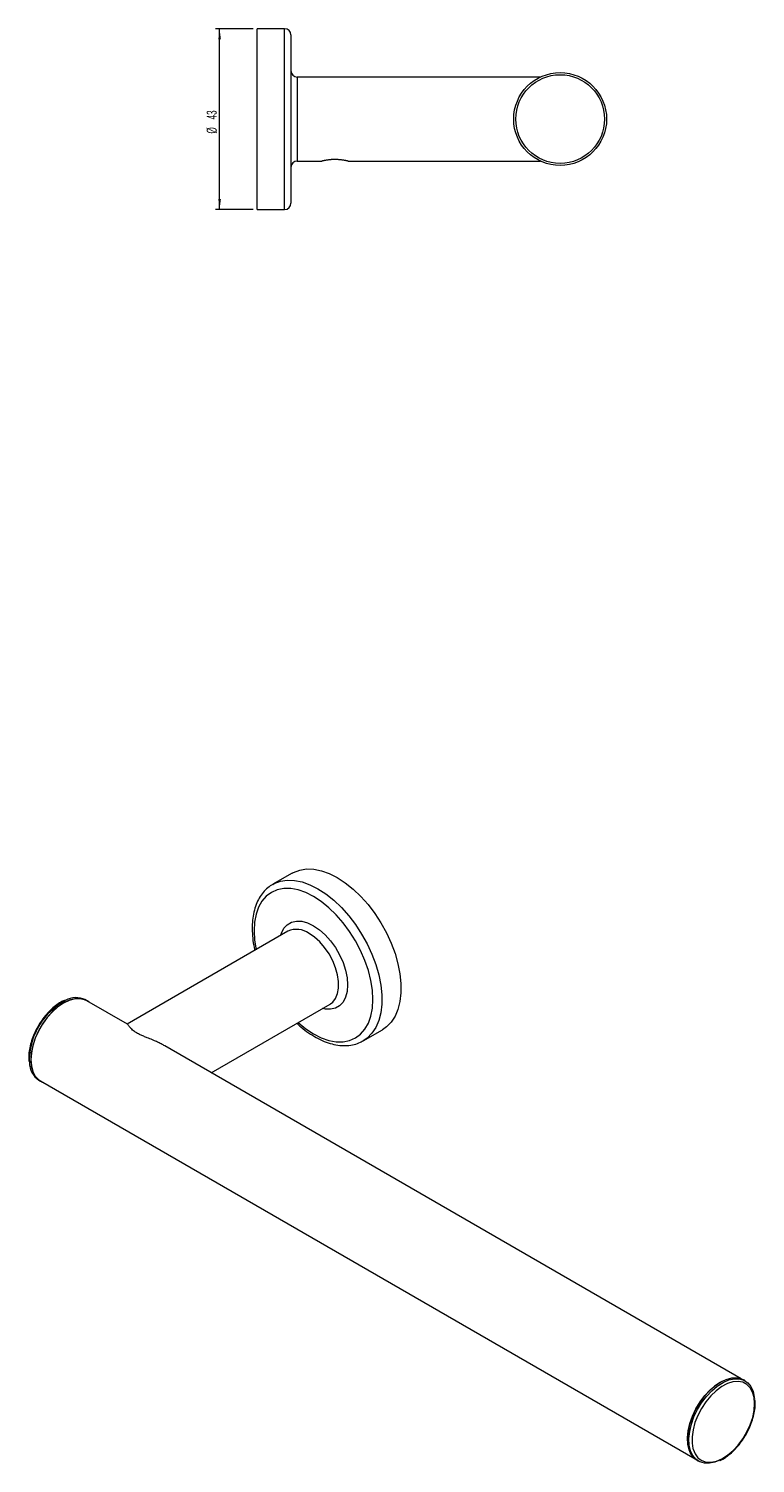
# Model space of a CAD drawing. Header units: millimetres. Extents: x -64 to 398, y -8 to 351.
# Tile 2 of 2: x 225 to 398, y -8 to 334. Entities that reach past the tile are written whole.
import ezdxf

# ---------------------------------------------------------------- set-up
doc = ezdxf.new("R2010")
doc.units = ezdxf.units.MM
doc.styles.add('SLDTEXTSTYLE0', font='TXT', dxfattribs={"width": 0.605})
doc.dimstyles.new('SLDDIMSTYLE0', dxfattribs={"dimtxt": 2.311487, "dimasz": 2.5, "dimexe": 0, "dimexo": 0.0625, "dimgap": 0.577872, "dimtad": 2, "dimrnd": 1e-09, "dimzin": 12, "dimdsep": 46, "dimtxsty": 'SLDTEXTSTYLE0', "dimsah": 1, "dimcen": 0.09, "dimadec": 0, "dimazin": 0, "dimtfac": 1, "dimtofl": 0, "dimtmove": 0, "dimatfit": 3, "dimfxl": 1, "dimtolj": 1, "dimtzin": 12, "dimarcsym": 0})

# ---------------------------------------------------------------- blocks, each defined once
blk = doc.blocks.new('*D2')
at = {"color": 7, "linetype": 'Continuous', "lineweight": 0}
for p, q in [((278.27, 333.66), (269.31, 333.66)), ((270.31, 290.66), (270.31, 333.66)), ((278.27, 290.66), (269.31, 290.66))]:
    blk.add_line(p, q, dxfattribs=at)
for points in [[(270.31, 333.66), (270, 331.16), (270.62, 331.16)], [(270.31, 290.66), (270.62, 293.16), (270, 293.16)]]:
    blk.add_solid(points, dxfattribs=at)
at = {"color": 7, "linetype": 'Continuous', "lineweight": 0, "char_height": 2.381, "attachment_point": 1, "rotation": 90, "style": 'SLDTEXTSTYLE0'}
for s, insert in [('43', (267.24, 312.09)), ('%%c', (267.24, 308.72))]:
    blk.add_mtext(s, dxfattribs=dict(at, insert=insert))

msp = doc.modelspace()

# ---------------------------------------------------------------- linework, layer by layer
at = {"color": 7, "linetype": 'Continuous', "lineweight": 15}
for p, q in [((285.765, 333.664), (279.265, 333.664)), ((279.265, 290.664), (279.265, 333.664)), ((287.265, 332.164), (287.265, 292.164)), ((346.646, 322.164), (288.765, 322.164)), ((288.765, 302.164), (294.64, 302.164)), ((300.89, 302.164), (346.646, 302.164)), ((279.265, 290.664), (285.765, 290.664)), ((287.553, 132.836), (282.956, 130.183)), ((286.585, 118.999), (248.332, 96.916)), ((238.714, 102.526), (238.361, 102.73)), ((248.388, 96.883), (238.689, 102.482)), ((268.333, 85.369), (296.584, 101.678)), ((296.584, 101.678), (296.699, 101.747)), ((304.455, 92.943), (309.051, 95.596)), ((304.592, 93.024), (304.455, 92.943)), ((224.876, 88.853), (224.884, 88.641)), ((394.435, 12.572), (257.275, 91.753)), ((227.311, 83.59), (227.665, 83.386)), ((227.69, 83.429), (383.436, -6.481)), ((395.338, 12.108), (394.985, 12.312)), ((391.005, -5.897), (391.137, -5.804)), ((383.936, -6.827), (384.289, -7.031))]:
    msp.add_line(p, q, dxfattribs=at)
at = {"color": 8, "linetype": 'Continuous', "lineweight": 15}
for p, q in [((285.765, 290.664), (285.765, 333.664)), ((288.765, 322.164), (288.765, 302.164)), ((225.023, 88.649), (225.059, 87.804))]:
    msp.add_line(p, q, dxfattribs=at)
at = {"color": 7, "linetype": 'Continuous', "lineweight": 15, "flags": 128}
for points in [[(287.553, 132.836), (287.895, 133.021), (289.366, 133.577), (290.978, 133.828), (292.705, 133.77), (294.521, 133.403), (296.396, 132.733), (298.302, 131.772), (300.207, 130.533), (302.083, 129.038), (303.898, 127.308), (305.626, 125.372), (307.238, 123.26), (308.709, 121.006), (310.016, 118.644), (311.138, 116.213), (312.058, 113.75), (312.761, 111.294), (313.235, 108.885), (313.475, 106.559), (313.475, 104.355), (313.235, 102.306), (312.761, 100.444), (312.058, 98.8), (311.138, 97.399), (310.016, 96.263), (309.051, 95.596)], [(239.214, 102.179), (239.175, 102.211), (238.212, 102.767), (237.096, 103.025), (235.862, 102.977), (234.546, 102.625), (233.19, 101.979), (231.833, 101.058), (230.517, 99.892), (229.283, 98.514), (228.167, 96.968), (227.204, 95.3), (226.423, 93.561), (225.847, 91.803), (225.495, 90.08), (225.376, 88.445), (225.495, 86.947), (225.847, 85.631), (226.423, 84.538), (227.204, 83.701), (228.167, 83.144), (228.215, 83.126)], [(238.689, 102.482), (238.189, 102.723), (237.079, 102.979), (235.85, 102.932), (234.54, 102.581), (233.19, 101.938), (231.839, 101.022), (230.529, 99.86), (229.3, 98.489), (228.19, 96.95), (227.231, 95.289), (226.453, 93.558), (225.88, 91.808), (225.53, 90.093), (225.411, 88.465), (225.53, 86.974), (225.88, 85.664), (226.453, 84.576), (227.231, 83.743), (227.69, 83.429)], [(383.936, -6.827), (383.295, -6.36), (382.555, -5.467), (382.025, -4.324), (381.721, -2.967), (381.652, -1.436), (381.82, 0.222), (382.22, 1.956), (382.84, 3.714), (383.662, 5.443), (384.659, 7.09), (385.803, 8.605), (387.057, 9.941), (388.385, 11.059)], [(394.96, 12.269), (394.46, 12.509), (393.349, 12.766), (392.12, 12.719), (390.811, 12.368), (389.46, 11.725), (388.11, 10.808), (386.8, 9.647), (385.571, 8.276), (384.46, 6.737), (383.502, 5.076), (382.724, 3.345), (382.151, 1.595), (381.8, -0.12), (381.682, -1.748), (381.8, -3.239), (382.151, -4.549), (382.724, -5.637), (382.933, -5.911)], [(389.082, -6.867), (388.177, -7.229), (386.875, -7.518), (385.663, -7.502), (384.576, -7.181), (383.649, -6.564), (382.909, -5.671), (382.379, -4.528), (382.075, -3.171), (382.005, -1.64), (382.174, 0.018), (382.574, 1.752), (383.194, 3.51), (384.015, 5.239), (385.013, 6.886), (386.156, 8.4), (387.411, 9.737), (388.738, 10.855), (390.099, 11.72), (391.45, 12.306), (392.752, 12.595), (393.965, 12.579), (395.051, 12.258), (395.978, 11.641), (396.718, 10.748), (397.249, 9.605), (397.553, 8.248), (397.595, 7.855)], [(390.832, 11.299), (389.807, 10.731), (388.482, 9.754), (387.212, 8.538), (386.036, 7.123), (384.994, 5.554), (384.117, 3.881), (383.435, 2.159), (382.969, 0.443), (382.735, -1.213), (382.74, -2.755), (382.941, -3.975)], [(388.385, 11.059), (389.745, 11.924), (391.097, 12.51), (392.399, 12.799), (393.611, 12.783), (394.698, 12.462), (394.985, 12.312)]]:
    msp.add_lwpolyline(points, dxfattribs=at)
at = {"color": 8, "linetype": 'Continuous', "lineweight": 15, "flags": 128}
for points in [[(282.938, 130.172), (283.299, 130.368), (284.77, 130.924), (286.382, 131.175), (288.109, 131.116), (289.925, 130.749), (291.8, 130.08), (293.706, 129.118)], [(292.645, 127.281), (290.799, 128.207), (288.985, 128.838), (287.233, 129.162), (285.574, 129.175), (284.036, 128.877), (282.645, 128.271), (281.425, 127.369), (280.397, 126.186), (279.579, 124.743), (278.985, 123.063), (278.624, 121.176), (278.503, 119.114), (278.624, 116.913), (278.984, 114.611)], [(288.984, 97.29), (288.985, 97.289), (290.799, 95.825), (292.645, 94.62), (294.491, 93.694), (296.305, 93.063), (298.057, 92.738), (299.716, 92.725), (301.254, 93.024), (302.645, 93.63), (303.865, 94.532), (304.892, 95.715), (305.711, 97.158), (306.305, 98.838), (306.666, 100.725), (306.787, 102.786), (306.666, 104.988), (306.305, 107.291), (305.711, 109.657), (304.892, 112.046), (303.865, 114.415), (302.645, 116.725), (301.254, 118.937), (299.716, 121.011), (298.057, 122.914), (296.305, 124.612), (294.491, 126.076), (292.645, 127.281), (292.645, 127.281)], [(293.706, 129.118), (295.611, 127.88), (297.486, 126.384), (299.302, 124.655), (301.03, 122.719), (302.642, 120.607), (304.113, 118.352), (305.42, 115.991), (306.542, 113.559), (307.462, 111.096), (308.164, 108.641), (308.639, 106.231), (308.878, 103.906), (308.878, 101.701), (308.639, 99.652), (308.164, 97.791), (307.462, 96.147), (306.542, 94.746), (305.42, 93.61), (304.592, 93.024)], [(284.806, 117.972), (285.004, 118.573), (285.603, 119.711), (286.416, 120.582), (287.418, 121.161), (288.579, 121.43), (289.864, 121.38), (291.233, 121.013), (292.645, 120.341)], [(292.645, 120.341), (294.057, 119.383), (295.426, 118.169), (296.711, 116.735), (297.872, 115.126), (298.874, 113.39), (299.687, 111.58), (300.286, 109.751), (300.653, 107.958), (300.777, 106.256), (300.653, 104.697), (300.286, 103.328), (299.687, 102.19), (298.874, 101.318), (297.872, 100.74), (296.711, 100.471), (295.426, 100.521), (294.805, 100.651)], [(296.699, 101.747), (297.227, 102.16), (297.914, 103.044), (298.385, 104.177), (298.625, 105.52), (298.625, 107.027), (298.385, 108.646), (297.914, 110.324), (297.227, 112.001), (296.348, 113.622), (295.307, 115.132), (294.139, 116.478), (292.884, 117.614), (291.584, 118.504)], [(391.194, -5.605), (392.497, -4.505), (393.725, -3.184), (394.838, -1.686), (395.802, -0.058), (396.584, 1.646), (397.16, 3.372), (397.512, 5.065), (397.627, 6.67), (397.503, 8.136), (397.143, 9.416), (396.558, 10.467), (395.768, 11.258), (394.799, 11.761), (393.68, 11.962), (392.448, 11.853), (391.143, 11.438), (390.832, 11.299)], [(382.941, -3.975), (382.983, -4.133), (383.457, -5.303), (384.147, -6.228), (385.03, -6.878), (386.079, -7.231), (387.259, -7.277), (388.532, -7.015), (389.858, -6.451), (391.194, -5.605)]]:
    msp.add_lwpolyline(points, dxfattribs=at)
at = {"color": 7, "linetype": 'Continuous', "lineweight": 15}
for radius in [11.05, 10.55]:
    msp.add_circle((351.348, 312.164), radius, dxfattribs=at)
for centre, radius, start, end in [((285.765, 332.164), 1.5, 0, 90), ((288.765, 323.664), 1.5, 180, 270), ((288.765, 300.664), 1.5, 90, 180), ((285.765, 292.164), 1.5, 270, 360), ((236.127, 97.961), 5.266, 64.90268, 118.73609), ((230.194, 87.84), 5.135, 180.40313, 235.85693)]:
    msp.add_arc(centre, radius, start, end, dxfattribs=at)
at = {"color": 8, "linetype": 'Continuous', "lineweight": 15}
for centre, radius, start, end in [((288.676, 114.627), 4.846, 53.124, 115.56554), ((241.501, 88.11), 16.488, 118.65287, 178.12491)]:
    msp.add_arc(centre, radius, start, end, dxfattribs=at)
at = {"color": 7, "linetype": 'Continuous', "lineweight": 15}
for points, knots in [([(300.89, 302.164), (300.88, 302.166), (300.863, 302.17), (300.74, 302.199), (300.571, 302.237), (300.341, 302.285), (300.05, 302.34), (299.697, 302.4), (299.276, 302.458), (298.883, 302.499), (298.541, 302.523), (298.274, 302.537), (298, 302.546), (297.719, 302.548), (297.435, 302.544), (297.153, 302.533), (296.876, 302.516), (296.605, 302.494), (296.34, 302.466), (296.086, 302.435), (295.848, 302.401), (295.626, 302.365), (295.416, 302.328), (295.175, 302.282), (294.977, 302.24), (294.827, 302.207), (294.728, 302.185), (294.655, 302.167), (294.645, 302.165), (294.64, 302.164)], [0, 0, 0, 0, 0.0528336, 0.0946477, 0.1375437, 0.1820688, 0.227609, 0.2780445, 0.3296404, 0.3863242, 0.4153248, 0.4445112, 0.4745021, 0.5046967, 0.535533, 0.5665907, 0.5969065, 0.6274349, 0.6586432, 0.6900919, 0.7199519, 0.7500396, 0.7808903, 0.8120279, 0.867079, 0.895577, 0.9243918, 0.9617778, 1, 1, 1, 1]), ([(282.943, 130.156), (282.553, 129.911), (281.721, 129.388), (280.651, 128.282), (279.711, 126.932), (278.972, 125.365), (278.439, 123.604), (278.122, 121.666), (278.024, 119.582), (278.166, 117.379), (278.396, 115.653), (278.644, 114.661), (278.698, 114.446)], [0, 0, 0, 0, 0.092476, 0.1977059, 0.3036523, 0.4112496, 0.5207635, 0.6318513, 0.7438935, 0.8563288, 0.9687434, 1, 1, 1, 1]), ([(233.357, 102.578), (233.088, 102.457), (232.381, 102.135), (231.242, 101.332), (229.975, 100.231), (228.804, 98.914), (228.047, 97.961), (227.733, 97.431), (227.729, 97.425)], [0, 0, 0, 0, 0.132249, 0.3487316, 0.5652282, 0.7814569, 0.9974476, 1, 1, 1, 1]), ([(227.729, 97.425), (227.411, 96.915), (226.77, 95.887), (226.007, 94.239), (225.414, 92.563), (225.027, 90.9), (224.887, 89.668), (224.878, 89.006), (224.876, 88.853)], [0, 0, 0, 0, 0.18658493, 0.37543486, 0.56442012, 0.75368192, 0.94336012, 1, 1, 1, 1]), ([(250.572, 94.828), (250.381, 94.945), (249.991, 95.185), (249.552, 95.546), (249.226, 95.872), (248.987, 96.154), (248.787, 96.413), (248.617, 96.642), (248.482, 96.814), (248.419, 96.856), (248.39, 96.875)], [0, 0, 0, 0, 0.112916, 0.2301194, 0.3584846, 0.466961, 0.5761832, 0.7263531, 0.8775929, 1, 1, 1, 1]), ([(288.701, 97.127), (289.018, 96.831), (289.917, 95.991), (291.469, 94.839), (293.324, 93.68), (295.2, 92.783), (297.069, 92.156), (298.902, 91.817), (300.669, 91.772), (302.326, 92.038), (303.648, 92.469), (304.346, 92.912), (304.591, 93.067)], [0, 0, 0, 0, 0.0606081, 0.1716563, 0.2830113, 0.3946435, 0.5063486, 0.6176338, 0.7277979, 0.8361085, 0.9422616, 1, 1, 1, 1]), ([(257.265, 91.751), (257.128, 91.831), (256.707, 92.079), (255.961, 92.454), (255.111, 92.848), (254.155, 93.258), (253.219, 93.635), (252.248, 94.028), (251.366, 94.403), (250.85, 94.679), (250.572, 94.828)], [0, 0, 0, 0, 0.0645859, 0.1990244, 0.3341779, 0.4373939, 0.6103912, 0.7316999, 0.8552769, 1, 1, 1, 1]), ([(224.884, 88.641), (224.882, 88.444), (224.879, 88.226), (224.913, 88.03), (224.916, 88.011)], [0, 0, 0, 0, 0.9040142, 1, 1, 1, 1]), ([(395.213, -1.271), (395.218, -1.264), (395.565, -0.761), (396.128, 0.342), (396.857, 1.993), (397.384, 3.676), (397.698, 5.319), (397.815, 6.659), (397.739, 7.385), (397.713, 7.633)], [0, 0, 0, 0, 0.0022144, 0.1826822, 0.363216, 0.5439183, 0.7249297, 0.9063751, 1, 1, 1, 1]), ([(391.137, -5.804), (391.363, -5.63), (392.019, -5.126), (393.061, -4.125), (394.218, -2.781), (394.883, -1.772), (395.213, -1.271)], [0, 0, 0, 0, 0.1501113, 0.4347911, 0.719273, 1, 1, 1, 1]), ([(389.324, -6.885), (389.363, -6.871), (389.838, -6.69), (390.405, -6.325), (390.921, -5.957), (391.005, -5.897)], [0, 0, 0, 0, 0.0690795, 0.8478934, 1, 1, 1, 1])]:
    msp.add_open_spline(points, degree=3, knots=knots, dxfattribs=at)

# ---------------------------------------------------------------- dimensions: what is measured, and where the dimension line sits
at = {"color": 7, "linetype": 'Continuous', "lineweight": 0}
dim = msp.add_linear_dim(base=(270.306, 333.664), p1=(279.265, 290.664), p2=(279.265, 333.664), angle=90, text='%%c<>', dimstyle='SLDDIMSTYLE0', dxfattribs=at)
dim.commit()
dim.dimension.update_dxf_attribs({"geometry": '*D2', "text_midpoint": (270.306, 312.164), "dimtype": 160})

doc.saveas('drawing.dxf')
